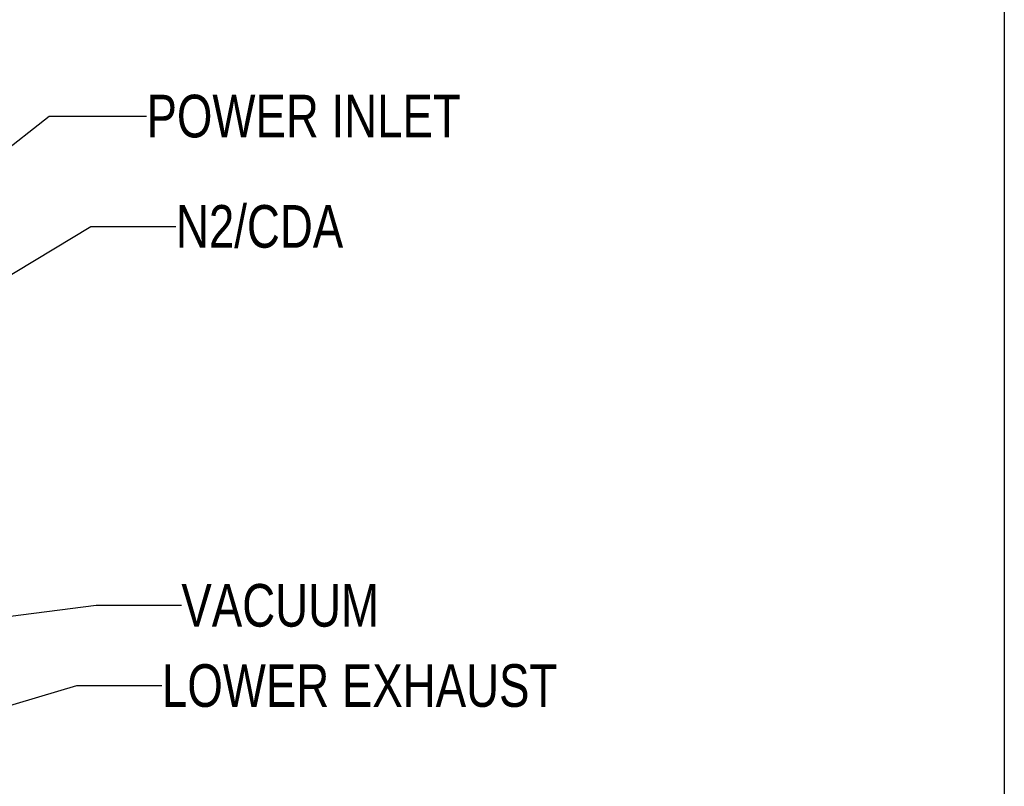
# Model space of a CAD drawing. Header units: inches. Extents: x 0 to 16, y 0 to 10.
# Tile 37 of 38: x 13.1 to 16, y 2.1 to 4.3. Entities that reach past the tile are written whole.
import ezdxf

# ---------------------------------------------------------------- set-up
doc = ezdxf.new("R2010")
doc.units = ezdxf.units.IN
doc.header["$LTSCALE"] = 0.935
doc.header["$MEASUREMENT"] = 0
doc.layers.get('0').update_dxf_attribs({"linetype": 'CONTINUOUS'})
doc.styles.get("Standard").update_dxf_attribs({"font": 'txt', "width": 0.8})
doc.dimstyles.get("Standard").update_dxf_attribs({"dimtxt": 0.15625, "dimasz": 0.1875, "dimexe": 0.125, "dimexo": 0.0625, "dimgap": 0.09, "dimtad": 0, "dimtih": 1, "dimtoh": 1, "dimzin": 4, "dimdsep": 46, "dimtxsty": 'Standard', "dimblk": '_FILLED', "dimblk1": '_FILLED', "dimblk2": '_FILLED', "dimcen": 0.09, "dimazin": 1, "dimtp": 0.01, "dimtm": 0.01, "dimtfac": 1, "dimtofl": 0, "dimtmove": 0, "dimatfit": 3, "dimldrblk": '_FILLED', "dimfxl": 1, "dimtolj": 1, "dimtzin": 4, "dimarcsym": 0})

# ---------------------------------------------------------------- blocks, each defined once
blk = doc.blocks.new('_FILLED')
at = {"color": 0, "linetype": 'ByBlock'}
blk.add_solid([(0, 0), (-1, 0.167), (-1, -0.167)], dxfattribs=at)

msp = doc.modelspace()

# ---------------------------------------------------------------- linework, layer by layer
at = {"color": 7, "linetype": 'Continuous'}
msp.add_line((16, 10), (16, 0), dxfattribs=at)

# ---------------------------------------------------------------- texts
at = {"color": 2, "linetype": 'Continuous', "char_height": 0.125, "attachment_point": 1, "line_spacing_factor": 0.9}
for s, insert, width in [('POWER INLET', (13.48504, 4.09516), 1.1), ('N2/CDA', (13.57138, 3.77178), 0.6), ('VACUUM', (13.58724, 2.66096), 0.6), ('LOWER EXHAUST', (13.53038, 2.42582), 1.3)]:
    msp.add_mtext(s, dxfattribs=dict(at, insert=insert, width=width))

# ---------------------------------------------------------------- leaders
at = {"color": 2, "linetype": 'Continuous'}
for points in [[(11.26595, 2.51499), (13.1998, 4.03266), (13.48504, 4.03266)], [(11.01291, 2.31599), (13.32138, 3.70928), (13.57138, 3.70928)], [(10.91693, 2.28981), (13.33724, 2.59846), (13.58724, 2.59846)], [(11.32703, 1.78373), (13.28038, 2.36332), (13.53038, 2.36332)]]:
    msp.add_leader(points, dimstyle='Standard', override={"dimtad": 0}, dxfattribs=at)

doc.saveas('drawing.dxf')
